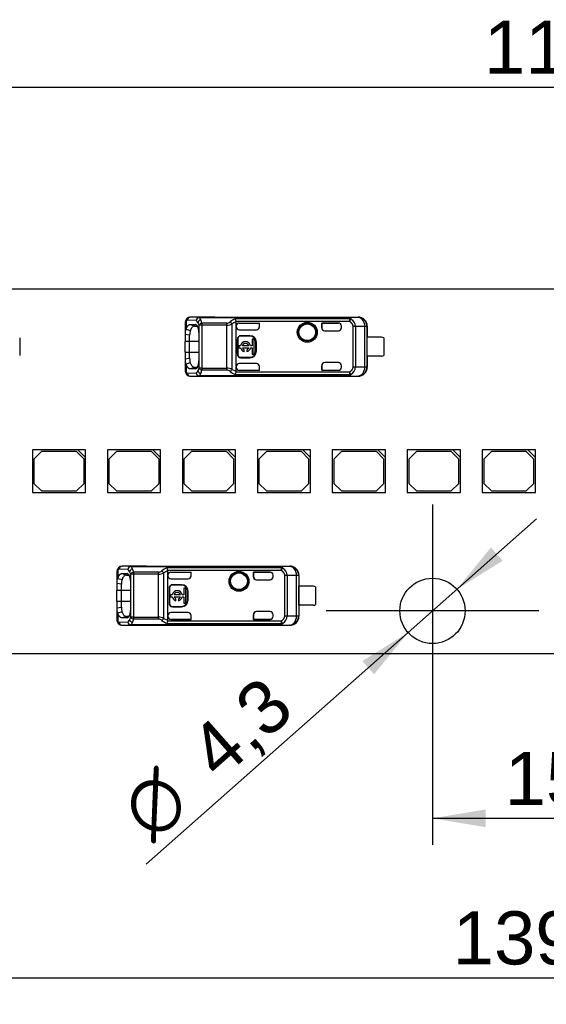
# Model space of a CAD drawing. Header units: millimetres. Extents: x 7 to 819, y 15 to 587.
# Tile 3 of 32: x 160 to 195, y 129 to 193. Entities that reach past the tile are written whole.
import ezdxf
from ezdxf.enums import TextEntityAlignment as Align
from ezdxf.lldxf.tags import DXFTag

# ---------------------------------------------------------------- set-up
doc = ezdxf.new("R2010")
doc.units = ezdxf.units.MM
doc.layers.add('Default', color=7, linetype='Continuous')
doc.layers.add('LINLED_140X24MM_', color=7, linetype='Continuous')
doc.styles.add('SEACAD_Arial', font='arial.ttf')
doc.styles.add('SEACAD_Solid_Edge_ANSI1_Symbols', font='semeca1.ttf')
tags = doc.linetypes.add('CENTER2', pattern=[28.575, 19.05, -3.175, 3.175, -3.175]).pattern_tags.tags
tags[10:11] = [DXFTag(74, 4), DXFTag(75, 0), DXFTag(340, '0'), DXFTag(46, 0.0), DXFTag(50, 0.0), DXFTag(44, 0.0), DXFTag(45, 0.0)]
tags[8:9] = [DXFTag(74, 4), DXFTag(75, 0), DXFTag(340, '0'), DXFTag(46, 0.0), DXFTag(50, 0.0), DXFTag(44, 0.0), DXFTag(45, 0.0)]
tags[6:7] = [DXFTag(74, 4), DXFTag(75, 0), DXFTag(340, '0'), DXFTag(46, 0.0), DXFTag(50, 0.0), DXFTag(44, 0.0), DXFTag(45, 0.0)]
tags[4:5] = [DXFTag(74, 4), DXFTag(75, 0), DXFTag(340, '0'), DXFTag(46, 0.0), DXFTag(50, 0.0), DXFTag(44, 0.0), DXFTag(45, 0.0)]
doc.dimstyles.new('ISO', dxfattribs={"dimtxt": 3.5, "dimasz": 3.5, "dimexe": 1.75, "dimexo": 0, "dimgap": 0.875, "dimtad": 1, "dimtxsty": 'SEACAD_Arial', "dimblk1": '_SE_FILLED', "dimblk2": '_SE_FILLED', "dimsah": 1, "dimcen": 1.75, "dimadec": 0, "dimazin": 0, "dimtfac": 0.5, "dimtdec": 3, "dimtmove": 0, "dimatfit": 3, "dimfxl": 1, "dimarcsym": 0})

# ---------------------------------------------------------------- blocks, each defined once
blk = doc.blocks.new('SEANNOT_GROUP')
at = {"layer": 'Default', "color": 7, "linetype": 'CENTER2'}
for p, q in [((187.52, 161.462), (187.52, 147.462)), ((194.52, 154.462), (180.52, 154.462))]:
    blk.add_line(p, q, dxfattribs=at)
blk = doc.blocks.new('SE6')
at = {"layer": 'LINLED_140X24MM_', "color": 7, "linetype": 'Continuous'}
for p, q in [((247.87, 175.662), (142.17, 175.662)), ((172.144, 173.788), (171.562, 173.802)), ((173.169, 173.802), (171.562, 173.802)), ((172.144, 173.788), (172.144, 173.783)), ((172.144, 173.788), (181.932, 173.788)), ((173.17, 173.812), (173.17, 173.802)), ((173.17, 173.812), (182.616, 173.812)), ((182.604, 173.795), (181.932, 173.788)), ((181.932, 173.783), (181.932, 173.788)), ((182.606, 173.795), (182.616, 173.812)), ((171.22, 173.406), (171.22, 172.658)), ((171.28, 173.562), (171.28, 173.009)), ((171.956, 173.588), (171.374, 173.602)), ((171.565, 173.327), (171.893, 173.324)), ((171.565, 173.327), (171.848, 173.225)), ((171.848, 173.225), (172.014, 173.223)), ((171.943, 173.306), (171.893, 173.324)), ((172.136, 170.446), (172.136, 173.278)), ((172.324, 173.278), (172.136, 173.278)), ((172.144, 173.783), (181.932, 173.783)), ((173.964, 173.403), (172.324, 173.403)), ((172.324, 173.403), (172.324, 173.278)), ((173.964, 173.278), (172.324, 173.278)), ((172.324, 173.278), (172.324, 170.446)), ((173.964, 173.278), (173.964, 173.403)), ((173.964, 170.446), (173.964, 173.278)), ((174.304, 173.355), (174.304, 170.369)), ((182.06, 173.697), (174.526, 173.697)), ((182.06, 173.518), (174.585, 173.518)), ((174.587, 173.217), (174.587, 173.5)), ((174.587, 173.217), (174.587, 173.172)), ((174.587, 170.552), (174.587, 173.172)), ((174.787, 173.417), (176.12, 173.417)), ((174.787, 173.417), (174.787, 173.417)), ((174.787, 173.417), (176.117, 173.417)), ((176.117, 173.167), (176.117, 173.417)), ((176.12, 173.417), (176.117, 173.417)), ((176.117, 173.167), (176.12, 173.172)), ((176.12, 173.172), (176.12, 173.417)), ((180.22, 173.417), (180.22, 173.112)), ((181.32, 173.417), (180.22, 173.417)), ((180.22, 173.417), (180.223, 173.417)), ((180.223, 173.112), (180.223, 173.417)), ((180.223, 173.417), (181.32, 173.417)), ((181.32, 173.417), (181.32, 173.417)), ((181.52, 173.112), (181.52, 173.217)), ((182.06, 173.697), (182.06, 173.518)), ((182.06, 173.518), (182.146, 173.683)), ((182.288, 170.535), (182.288, 173.189)), ((182.441, 173.189), (182.288, 173.189)), ((183.063, 173.195), (182.441, 173.189)), ((182.441, 173.189), (182.441, 170.535)), ((183.203, 173.195), (183.063, 173.195)), ((183.063, 170.528), (183.063, 173.195)), ((183.22, 173.212), (183.203, 173.195)), ((183.203, 173.195), (183.203, 170.528)), ((183.22, 173.212), (183.22, 172.487)), ((171.52, 172.618), (171.22, 172.659)), ((171.22, 172.659), (171.22, 172.212)), ((171.28, 173.007), (171.562, 172.934)), ((171.52, 172.212), (171.52, 172.618)), ((172.116, 172.712), (172.116, 171.012)), ((174.787, 172.972), (175.92, 172.972)), ((174.887, 172.588), (174.887, 172.562)), ((175.487, 172.588), (174.887, 172.588)), ((175.487, 172.562), (174.887, 172.562)), ((175.487, 172.562), (175.487, 172.588)), ((180.22, 173.112), (180.223, 173.112)), ((180.42, 172.912), (181.32, 172.912)), ((160.32, 172.437), (160.32, 171.287)), ((171.52, 172.212), (171.22, 172.212)), ((171.22, 171.512), (171.22, 172.212)), ((172.116, 172.212), (171.52, 172.212)), ((171.52, 171.512), (171.52, 172.212)), ((174.687, 172.362), (174.66, 172.362)), ((174.66, 172.362), (174.66, 171.362)), ((174.687, 172.362), (174.687, 171.362)), ((174.871, 171.928), (174.767, 171.928)), ((174.767, 171.928), (174.767, 171.796)), ((175.408, 171.928), (174.995, 171.928)), ((175.635, 171.928), (175.532, 171.928)), ((175.767, 172.356), (175.635, 172.356)), ((175.635, 172.356), (175.635, 171.928)), ((175.767, 171.368), (175.767, 172.356)), ((175.913, 172.162), (175.887, 172.162)), ((175.887, 171.562), (175.887, 172.162)), ((175.913, 171.562), (175.913, 172.162)), ((183.218, 171.237), (183.218, 172.487)), ((184.17, 172.487), (183.218, 172.487)), ((184.32, 172.437), (184.32, 171.287)), ((171.22, 171.512), (171.52, 171.512)), ((171.22, 171.512), (171.22, 171.065)), ((171.52, 171.512), (172.116, 171.512)), ((171.52, 171.106), (171.52, 171.512)), ((174.66, 171.362), (174.687, 171.362)), ((174.767, 171.796), (174.871, 171.796)), ((174.995, 171.796), (175.408, 171.796)), ((175.119, 171.535), (175.119, 171.661)), ((175.285, 171.661), (175.285, 171.535)), ((175.532, 171.796), (175.635, 171.796)), ((175.635, 171.796), (175.635, 171.368)), ((175.635, 171.368), (175.767, 171.368)), ((175.887, 171.562), (175.913, 171.562)), ((184.17, 171.237), (183.218, 171.237)), ((183.22, 171.237), (183.22, 170.512)), ((171.22, 171.065), (171.52, 171.106)), ((171.22, 171.066), (171.22, 170.318)), ((171.562, 170.791), (171.28, 170.718)), ((171.28, 170.715), (171.28, 170.162)), ((174.587, 170.552), (174.587, 170.506)), ((175.92, 170.752), (174.787, 170.752)), ((174.887, 171.162), (174.887, 171.135)), ((174.887, 171.162), (175.487, 171.162)), ((174.887, 171.135), (175.487, 171.135)), ((175.487, 171.135), (175.487, 171.162)), ((176.117, 170.307), (176.117, 170.561)), ((176.12, 170.552), (176.117, 170.561)), ((176.12, 170.306), (176.12, 170.552)), ((180.223, 170.612), (180.22, 170.612)), ((180.22, 170.612), (180.22, 170.306)), ((180.223, 170.307), (180.223, 170.612)), ((181.32, 170.812), (180.42, 170.812)), ((181.52, 170.506), (181.52, 170.612)), ((171.374, 170.122), (171.956, 170.135)), ((171.562, 169.922), (172.144, 169.935)), ((171.562, 169.922), (173.169, 169.922)), ((171.848, 170.499), (171.565, 170.397)), ((171.893, 170.399), (171.565, 170.397)), ((172.016, 170.5), (171.848, 170.499)), ((171.893, 170.399), (171.948, 170.419)), ((172.324, 170.446), (172.136, 170.446)), ((172.144, 169.941), (172.144, 169.935)), ((172.144, 169.941), (181.932, 169.941)), ((181.932, 169.935), (172.144, 169.935)), ((172.324, 170.446), (173.964, 170.446)), ((172.324, 170.446), (172.324, 170.32)), ((173.964, 170.32), (172.324, 170.32)), ((173.17, 169.922), (173.17, 169.912)), ((173.17, 169.912), (182.616, 169.912)), ((173.964, 170.32), (173.964, 170.446)), ((174.587, 170.224), (174.304, 170.369)), ((174.527, 170.026), (182.06, 170.026)), ((174.587, 170.224), (174.585, 170.206)), ((174.585, 170.206), (182.06, 170.206)), ((174.587, 170.224), (174.587, 170.506)), ((174.787, 170.307), (176.117, 170.307)), ((174.787, 170.307), (174.787, 170.306)), ((174.787, 170.306), (176.12, 170.306)), ((176.12, 170.306), (176.117, 170.307)), ((180.22, 170.306), (180.223, 170.307)), ((180.22, 170.306), (181.32, 170.306)), ((180.223, 170.307), (181.32, 170.307)), ((181.32, 170.306), (181.32, 170.307)), ((181.932, 169.935), (181.932, 169.941)), ((181.932, 169.935), (182.604, 169.928)), ((182.06, 170.206), (182.06, 170.026)), ((182.146, 170.04), (182.06, 170.206)), ((182.288, 170.535), (182.441, 170.535)), ((182.441, 170.535), (183.063, 170.528)), ((182.616, 169.912), (182.606, 169.928)), ((183.063, 170.528), (183.203, 170.528)), ((183.203, 170.528), (183.22, 170.512)), ((164.16, 165.062), (161.16, 165.062)), ((161.16, 165.062), (161.16, 162.262)), ((161.76, 164.962), (161.26, 164.462)), ((164.06, 164.962), (161.76, 164.962)), ((164.56, 164.462), (164.06, 164.962)), ((164.66, 165.062), (164.16, 165.062)), ((164.16, 165.062), (164.66, 164.562)), ((164.66, 164.562), (164.66, 165.062)), ((169.1, 165.062), (166.1, 165.062)), ((166.1, 165.062), (166.1, 162.262)), ((166.7, 164.962), (166.2, 164.462)), ((169, 164.962), (166.7, 164.962)), ((169.5, 164.462), (169, 164.962)), ((169.6, 165.062), (169.1, 165.062)), ((169.1, 165.062), (169.6, 164.562)), ((169.6, 164.562), (169.6, 165.062)), ((174.04, 165.062), (171.04, 165.062)), ((171.04, 165.062), (171.04, 162.262)), ((171.64, 164.962), (171.14, 164.462)), ((173.94, 164.962), (171.64, 164.962)), ((174.44, 164.462), (173.94, 164.962)), ((174.54, 165.062), (174.04, 165.062)), ((174.04, 165.062), (174.54, 164.562)), ((174.54, 164.562), (174.54, 165.062)), ((178.98, 165.062), (175.98, 165.062)), ((175.98, 165.062), (175.98, 162.262)), ((176.58, 164.962), (176.08, 164.462)), ((178.88, 164.962), (176.58, 164.962)), ((179.38, 164.462), (178.88, 164.962)), ((179.48, 165.062), (178.98, 165.062)), ((178.98, 165.062), (179.48, 164.562)), ((179.48, 164.562), (179.48, 165.062)), ((183.92, 165.062), (180.92, 165.062)), ((180.92, 165.062), (180.92, 162.262)), ((181.52, 164.962), (181.02, 164.462)), ((183.82, 164.962), (181.52, 164.962)), ((184.32, 164.462), (183.82, 164.962)), ((184.42, 165.062), (183.92, 165.062)), ((183.92, 165.062), (184.42, 164.562)), ((184.42, 164.562), (184.42, 165.062)), ((188.86, 165.062), (185.86, 165.062)), ((185.86, 165.062), (185.86, 162.262)), ((186.46, 164.962), (185.96, 164.462)), ((188.76, 164.962), (186.46, 164.962)), ((189.26, 164.462), (188.76, 164.962)), ((189.36, 165.062), (188.86, 165.062)), ((188.86, 165.062), (189.36, 164.562)), ((189.36, 164.562), (189.36, 165.062)), ((193.8, 165.062), (190.8, 165.062)), ((190.8, 165.062), (190.8, 162.262)), ((191.4, 164.962), (190.9, 164.462)), ((193.7, 164.962), (191.4, 164.962)), ((194.2, 164.462), (193.7, 164.962)), ((194.3, 165.062), (193.8, 165.062)), ((193.8, 165.062), (194.3, 164.562)), ((194.3, 164.562), (194.3, 165.062)), ((161.26, 164.462), (161.26, 162.862)), ((164.56, 162.862), (164.56, 164.462)), ((164.66, 162.262), (164.66, 164.562)), ((166.2, 164.462), (166.2, 162.862)), ((169.5, 162.862), (169.5, 164.462)), ((169.6, 162.262), (169.6, 164.562)), ((171.14, 164.462), (171.14, 162.862)), ((174.44, 162.862), (174.44, 164.462)), ((174.54, 162.262), (174.54, 164.562)), ((176.08, 164.462), (176.08, 162.862)), ((179.38, 162.862), (179.38, 164.462)), ((179.48, 162.262), (179.48, 164.562)), ((181.02, 164.462), (181.02, 162.862)), ((184.32, 162.862), (184.32, 164.462)), ((184.42, 162.262), (184.42, 164.562)), ((185.96, 164.462), (185.96, 162.862)), ((189.26, 162.862), (189.26, 164.462)), ((189.36, 162.262), (189.36, 164.562)), ((190.9, 164.462), (190.9, 162.862)), ((194.2, 162.862), (194.2, 164.462)), ((194.3, 162.262), (194.3, 164.562)), ((161.26, 162.862), (161.76, 162.362)), ((164.06, 162.362), (164.56, 162.862)), ((166.2, 162.862), (166.7, 162.362)), ((169, 162.362), (169.5, 162.862)), ((171.14, 162.862), (171.64, 162.362)), ((173.94, 162.362), (174.44, 162.862)), ((176.08, 162.862), (176.58, 162.362)), ((178.88, 162.362), (179.38, 162.862)), ((181.02, 162.862), (181.52, 162.362)), ((183.82, 162.362), (184.32, 162.862)), ((185.96, 162.862), (186.46, 162.362)), ((188.76, 162.362), (189.26, 162.862)), ((190.9, 162.862), (191.4, 162.362)), ((193.7, 162.362), (194.2, 162.862)), ((161.16, 162.262), (164.66, 162.262)), ((161.76, 162.362), (164.06, 162.362)), ((166.1, 162.262), (169.6, 162.262)), ((166.7, 162.362), (169, 162.362)), ((171.04, 162.262), (174.54, 162.262)), ((171.64, 162.362), (173.94, 162.362)), ((175.98, 162.262), (179.48, 162.262)), ((176.58, 162.362), (178.88, 162.362)), ((180.92, 162.262), (184.42, 162.262)), ((181.52, 162.362), (183.82, 162.362)), ((185.86, 162.262), (189.36, 162.262)), ((186.46, 162.362), (188.76, 162.362)), ((190.8, 162.262), (194.3, 162.262)), ((191.4, 162.362), (193.7, 162.362)), ((166.72, 157.006), (166.72, 156.258)), ((166.78, 157.162), (166.78, 156.609)), ((167.456, 157.188), (166.874, 157.202)), ((167.644, 157.388), (167.062, 157.402)), ((168.669, 157.402), (167.062, 157.402)), ((167.065, 156.927), (167.393, 156.924)), ((167.065, 156.927), (167.348, 156.825)), ((167.644, 157.388), (167.644, 157.383)), ((167.644, 157.388), (177.432, 157.388)), ((167.644, 157.383), (177.432, 157.383)), ((169.464, 157.003), (167.824, 157.003)), ((167.824, 157.003), (167.824, 156.878)), ((168.67, 157.412), (168.67, 157.402)), ((168.67, 157.412), (178.116, 157.412)), ((169.464, 156.878), (169.464, 157.003)), ((169.804, 156.955), (169.804, 153.969)), ((177.56, 157.297), (170.026, 157.297)), ((177.56, 157.118), (170.085, 157.118)), ((170.087, 156.817), (170.087, 157.1)), ((170.287, 157.017), (171.62, 157.017)), ((170.287, 157.017), (170.287, 157.017)), ((170.287, 157.017), (171.617, 157.017)), ((171.617, 156.767), (171.617, 157.017)), ((171.62, 157.017), (171.617, 157.017)), ((171.62, 156.772), (171.62, 157.017)), ((175.72, 157.017), (175.72, 156.712)), ((176.82, 157.017), (175.72, 157.017)), ((175.72, 157.017), (175.723, 157.017)), ((175.723, 156.712), (175.723, 157.017)), ((175.723, 157.017), (176.82, 157.017)), ((176.82, 157.017), (176.82, 157.017)), ((178.104, 157.395), (177.432, 157.388)), ((177.432, 157.383), (177.432, 157.388)), ((177.56, 157.297), (177.56, 157.118)), ((177.56, 157.118), (177.646, 157.283)), ((178.106, 157.395), (178.116, 157.412)), ((166.78, 156.607), (167.062, 156.534)), ((167.348, 156.825), (167.514, 156.823)), ((167.443, 156.906), (167.393, 156.924)), ((167.616, 156.312), (167.616, 154.612)), ((167.636, 154.046), (167.636, 156.878)), ((167.824, 156.878), (167.636, 156.878)), ((169.464, 156.878), (167.824, 156.878)), ((167.824, 156.878), (167.824, 154.046)), ((169.464, 154.046), (169.464, 156.878)), ((170.087, 156.817), (170.087, 156.772)), ((170.087, 154.152), (170.087, 156.772)), ((170.287, 156.572), (171.42, 156.572)), ((171.617, 156.767), (171.62, 156.772)), ((175.72, 156.712), (175.723, 156.712)), ((175.92, 156.512), (176.82, 156.512)), ((177.02, 156.712), (177.02, 156.817)), ((177.788, 154.135), (177.788, 156.789)), ((177.941, 156.789), (177.788, 156.789)), ((178.563, 156.795), (177.941, 156.789)), ((177.941, 156.789), (177.941, 154.135)), ((178.703, 156.795), (178.563, 156.795)), ((178.563, 154.128), (178.563, 156.795)), ((178.72, 156.812), (178.703, 156.795)), ((178.703, 156.795), (178.703, 154.128)), ((178.72, 156.812), (178.72, 156.087)), ((167.02, 156.218), (166.72, 156.259)), ((166.72, 156.259), (166.72, 155.812)), ((167.02, 155.812), (166.72, 155.812)), ((166.72, 155.112), (166.72, 155.812)), ((167.02, 155.812), (167.02, 156.218)), ((167.616, 155.812), (167.02, 155.812)), ((167.02, 155.112), (167.02, 155.812)), ((170.187, 155.962), (170.16, 155.962)), ((170.16, 155.962), (170.16, 154.962)), ((170.187, 155.962), (170.187, 154.962)), ((170.387, 156.188), (170.387, 156.162)), ((170.987, 156.188), (170.387, 156.188)), ((170.987, 156.162), (170.387, 156.162)), ((170.987, 156.162), (170.987, 156.188)), ((171.267, 155.956), (171.135, 155.956)), ((171.135, 155.956), (171.135, 155.528)), ((171.267, 154.968), (171.267, 155.956)), ((171.413, 155.762), (171.387, 155.762)), ((171.387, 155.162), (171.387, 155.762)), ((171.413, 155.162), (171.413, 155.762)), ((178.718, 154.837), (178.718, 156.087)), ((179.67, 156.087), (178.718, 156.087)), ((179.82, 156.037), (179.82, 154.887)), ((166.72, 155.112), (167.02, 155.112)), ((166.72, 155.112), (166.72, 154.665)), ((167.02, 155.112), (167.616, 155.112)), ((167.02, 154.706), (167.02, 155.112)), ((170.371, 155.528), (170.267, 155.528)), ((170.267, 155.528), (170.267, 155.396)), ((170.267, 155.396), (170.371, 155.396)), ((170.908, 155.528), (170.495, 155.528)), ((170.495, 155.396), (170.908, 155.396)), ((170.619, 155.135), (170.619, 155.261)), ((170.785, 155.261), (170.785, 155.135)), ((171.135, 155.528), (171.032, 155.528)), ((171.032, 155.396), (171.135, 155.396)), ((171.135, 155.396), (171.135, 154.968)), ((171.387, 155.162), (171.413, 155.162)), ((166.72, 154.665), (167.02, 154.706)), ((166.72, 154.666), (166.72, 153.918)), ((167.062, 154.391), (166.78, 154.318)), ((170.16, 154.962), (170.187, 154.962)), ((171.42, 154.352), (170.287, 154.352)), ((170.387, 154.762), (170.387, 154.735)), ((170.387, 154.762), (170.987, 154.762)), ((170.387, 154.735), (170.987, 154.735)), ((170.987, 154.735), (170.987, 154.762)), ((171.135, 154.968), (171.267, 154.968)), ((176.82, 154.412), (175.92, 154.412)), ((179.67, 154.837), (178.718, 154.837)), ((178.72, 154.837), (178.72, 154.112)), ((166.78, 154.315), (166.78, 153.762)), ((166.874, 153.722), (167.456, 153.735)), ((167.348, 154.099), (167.065, 153.997)), ((167.393, 153.999), (167.065, 153.997)), ((167.516, 154.1), (167.348, 154.099)), ((167.393, 153.999), (167.448, 154.019)), ((167.824, 154.046), (167.636, 154.046)), ((167.824, 154.046), (169.464, 154.046)), ((167.824, 154.046), (167.824, 153.92)), ((169.464, 153.92), (167.824, 153.92)), ((169.464, 153.92), (169.464, 154.046)), ((170.087, 153.824), (169.804, 153.969)), ((170.087, 153.824), (170.085, 153.806)), ((170.085, 153.806), (177.56, 153.806)), ((170.087, 154.152), (170.087, 154.106)), ((170.087, 153.824), (170.087, 154.106)), ((170.287, 153.907), (171.617, 153.907)), ((170.287, 153.907), (170.287, 153.906)), ((170.287, 153.906), (171.62, 153.906)), ((171.617, 153.907), (171.617, 154.161)), ((171.62, 154.152), (171.617, 154.161)), ((171.62, 153.906), (171.617, 153.907)), ((171.62, 153.906), (171.62, 154.152)), ((175.723, 154.212), (175.72, 154.212)), ((175.72, 154.212), (175.72, 153.906)), ((175.72, 153.906), (175.723, 153.907)), ((175.72, 153.906), (176.82, 153.906)), ((175.723, 153.907), (175.723, 154.212)), ((175.723, 153.907), (176.82, 153.907)), ((176.82, 153.906), (176.82, 153.907)), ((177.02, 154.106), (177.02, 154.212)), ((177.56, 153.806), (177.56, 153.626)), ((177.646, 153.64), (177.56, 153.806)), ((177.788, 154.135), (177.941, 154.135)), ((177.941, 154.135), (178.563, 154.128)), ((178.563, 154.128), (178.703, 154.128)), ((178.703, 154.128), (178.72, 154.112)), ((167.062, 153.522), (167.644, 153.535)), ((167.062, 153.522), (168.669, 153.522)), ((167.644, 153.541), (167.644, 153.535)), ((167.644, 153.541), (177.432, 153.541)), ((177.432, 153.535), (167.644, 153.535)), ((168.67, 153.522), (168.67, 153.512)), ((168.67, 153.512), (178.116, 153.512)), ((170.027, 153.626), (177.56, 153.626)), ((177.432, 153.535), (177.432, 153.541)), ((177.432, 153.535), (178.104, 153.528)), ((178.116, 153.512), (178.106, 153.528)), ((142.17, 151.662), (247.87, 151.662))]:
    blk.add_line(p, q, dxfattribs=at)
for centre, radius in [((179.27, 172.812), 0.657), ((179.27, 172.812), 0.586), ((179.27, 172.812), 0.552), ((179.27, 172.812), 0.55), ((174.77, 156.412), 0.657), ((174.77, 156.412), 0.586), ((174.77, 156.412), 0.552), ((174.77, 156.412), 0.55), ((187.52, 154.462), 2.15)]:
    blk.add_circle(centre, radius, dxfattribs=at)
for centre, radius, start, end in [((171.564, 173.469), 0.333, 89.16651, 133.97303), ((171.569, 173.607), 0.195, 92.0033, 181.51183), ((182.603, 173.195), 0.6, 0.00436, 89.8384), ((171.609, 173.433), 0.39, 134.6399, 185.43974), ((171.446, 173.585), 0.167, 132.13625, 188.18025), ((172.162, 173.577), 0.207, 95.1634, 176.88603), ((171.739, 173.298), 0.362, 26.77466, 53.25524), ((172.31, 173.371), 0.264, 103.13685, 159.99536), ((171.161, 172.993), 1.015, 16.25103, 27.44263), ((172.353, 173.156), 0.249, 96.74482, 150.7526), ((171.871, 173.481), 0.407, 21.14231, 47.85712), ((171.085, 173.122), 1.27, 12.7997, 23.48751), ((173.944, 173.77), 0.368, 273.14824, 312.18165), ((173.954, 174.106), 0.829, 270.69373, 294.97087), ((175.017, 172.49), 1.304, 112.11544, 129.33117), ((173.963, 173.201), 0.374, 24.29758, 52.51656), ((175.072, 172.202), 1.386, 110.5131, 123.67504), ((174.115, 173.462), 0.473, 6.78625, 29.79904), ((182.069, 173.484), 0.213, 68.96322, 92.44914), ((181.858, 173.176), 0.583, 1.24479, 60.4152), ((171.958, 172.711), 0.741, 156.26512, 184.09749), ((172.658, 172.625), 1.138, 164.20658, 180.38348), ((174.887, 172.362), 0.226, 90, 180), ((174.887, 172.362), 0.2, 90, 180), ((175.487, 172.162), 0.426, 0, 90), ((175.487, 172.162), 0.4, 0, 90), ((181.32, 173.112), 0.2, 270, 0), ((175.202, 171.862), 0.337, 11.32726, 168.67274), ((175.202, 171.862), 0.217, 17.78466, 162.21534), ((184.17, 172.237), 0.25, 53.1301, 90), ((174.887, 171.362), 0.226, 180, 270), ((174.887, 171.362), 0.2, 180, 270), ((175.202, 171.862), 0.337, 191.32726, 255.79581), ((175.202, 171.862), 0.217, 197.78466, 247.56802), ((175.202, 171.862), 0.337, 284.20419, 348.67274), ((175.202, 171.862), 0.217, 292.43198, 342.21534), ((175.487, 171.562), 0.4, 270, 0), ((175.487, 171.562), 0.426, 270, 0), ((184.17, 171.487), 0.25, 270, 306.8699), ((171.963, 171.014), 0.745, 175.97465, 203.65539), ((172.522, 171.08), 1.003, 178.51585, 196.90988), ((181.32, 170.612), 0.2, 0, 90), ((171.608, 170.29), 0.39, 174.52975, 225.37995), ((171.446, 170.138), 0.168, 171.87116, 227.8744), ((171.564, 170.255), 0.333, 226.0592, 270.82802), ((171.569, 170.116), 0.195, 178.48003, 268.00094), ((171.739, 170.425), 0.362, 306.73963, 333.22778), ((172.162, 170.147), 0.207, 183.11402, 264.83719), ((171.236, 170.7), 0.935, 332.08348, 344.23539), ((172.31, 170.353), 0.264, 200.0118, 256.88186), ((172.354, 170.568), 0.249, 209.28627, 263.16848), ((171.871, 170.242), 0.407, 312.13882, 338.88527), ((171.081, 170.604), 1.275, 336.52963, 347.17013), ((173.953, 169.612), 0.835, 65.11343, 89.22174), ((173.945, 169.954), 0.367, 47.8882, 86.98128), ((173.929, 170.551), 0.417, 308.87868, 334.10694), ((174.996, 171.2), 1.263, 230.3962, 248.22145), ((173.758, 170.374), 0.844, 335.65307, 348.46555), ((182.069, 170.24), 0.213, 267.5508, 291.03601), ((181.86, 170.546), 0.581, 299.46892, 358.87195), ((182.603, 170.529), 0.6, 270.167, 359.99564), ((167.109, 157.033), 0.39, 134.6399, 185.43974), ((166.946, 157.185), 0.167, 132.13625, 188.18025), ((167.064, 157.069), 0.333, 89.16651, 133.97303), ((167.069, 157.207), 0.195, 92.0033, 181.51183), ((167.662, 157.177), 0.207, 95.1634, 176.88603), ((167.239, 156.898), 0.362, 26.77466, 53.25524), ((167.81, 156.971), 0.264, 103.13685, 159.99536), ((166.661, 156.593), 1.015, 16.25103, 27.44263), ((167.853, 156.756), 0.249, 96.74482, 150.7526), ((167.371, 157.081), 0.407, 21.14231, 47.85712), ((166.585, 156.722), 1.27, 12.7997, 23.48751), ((169.444, 157.37), 0.368, 273.14824, 312.18165), ((169.454, 157.706), 0.829, 270.69373, 294.97087), ((170.517, 156.09), 1.304, 112.11544, 129.33117), ((169.463, 156.801), 0.374, 24.29758, 52.51656), ((170.572, 155.802), 1.386, 110.5131, 123.67504), ((169.615, 157.062), 0.473, 6.78625, 29.79904), ((177.569, 157.084), 0.213, 68.96322, 92.44914), ((177.358, 156.776), 0.583, 1.24479, 60.4152), ((178.103, 156.795), 0.6, 0.00436, 89.8384), ((167.458, 156.311), 0.741, 156.26512, 184.09749), ((168.158, 156.225), 1.138, 164.20658, 180.38348), ((176.82, 156.712), 0.2, 270, 0), ((170.387, 155.962), 0.226, 90, 180), ((170.387, 155.962), 0.2, 90, 180), ((170.702, 155.462), 0.337, 11.32726, 168.67274), ((170.702, 155.462), 0.217, 17.78466, 162.21534), ((170.987, 155.762), 0.426, 0, 90), ((170.987, 155.762), 0.4, 0, 90), ((179.67, 155.837), 0.25, 53.1301, 90), ((170.702, 155.462), 0.337, 191.32726, 255.79581), ((170.702, 155.462), 0.217, 197.78466, 247.56802), ((170.702, 155.462), 0.337, 284.20419, 348.67274), ((170.702, 155.462), 0.217, 292.43198, 342.21534), ((170.987, 155.162), 0.4, 270, 0), ((170.987, 155.162), 0.426, 270, 0), ((167.463, 154.614), 0.745, 175.97465, 203.65539), ((168.022, 154.68), 1.003, 178.51585, 196.90988), ((170.387, 154.962), 0.226, 180, 270), ((170.387, 154.962), 0.2, 180, 270), ((176.82, 154.212), 0.2, 0, 90), ((179.67, 155.087), 0.25, 270, 306.8699), ((167.108, 153.89), 0.39, 174.52975, 225.37995), ((166.946, 153.738), 0.168, 171.87116, 227.8744), ((167.069, 153.716), 0.195, 178.48003, 268.00094), ((167.239, 154.025), 0.362, 306.73963, 333.22778), ((167.662, 153.747), 0.207, 183.11402, 264.83719), ((166.736, 154.3), 0.935, 332.08348, 344.23539), ((167.81, 153.953), 0.264, 200.0118, 256.88186), ((167.854, 154.168), 0.249, 209.28627, 263.16848), ((167.371, 153.842), 0.407, 312.13882, 338.88527), ((166.581, 154.204), 1.275, 336.52963, 347.17013), ((169.453, 153.212), 0.835, 65.11343, 89.22174), ((169.445, 153.554), 0.367, 47.8882, 86.98128), ((169.429, 154.151), 0.417, 308.87868, 334.10694), ((170.496, 154.8), 1.263, 230.3962, 248.22145), ((169.258, 153.974), 0.844, 335.65307, 348.46555), ((177.36, 154.146), 0.581, 299.46892, 358.87195), ((178.103, 154.129), 0.6, 270.167, 359.99564), ((167.064, 153.855), 0.333, 226.0592, 270.82802), ((177.569, 153.84), 0.213, 267.5508, 291.03601)]:
    blk.add_arc(centre, radius, start, end, dxfattribs=at)
for centre, major_axis, ratio, start_param, end_param in [((172.144, 173.588), (-0.005, -0.2), 0.939661, 3.16702, 4.734916), ((173.17, 173.212), (0, -0.6), 0.999962, 3.141593, 3.321417), ((182.603, 173.195), (0.006, -0.6), 0.766027, 1.56283, 3.125796), ((182.62, 173.212), (-0.424, -0.424), 0.999924, 2.356233, 3.933355), ((171.372, 172.702), (0, -0.9), 0.34204, 3.132977, 3.442996), ((174.787, 173.217), (0, -0.2), 0.999994, 3.140535, 4.712389), ((174.787, 173.217), (0, -0.2), 0.999994, 3.140004, 4.712389), ((174.787, 173.172), (0, -0.2), 0.999848, 4.712389, 6.283185), ((175.92, 173.172), (-0.141, -0.141), 0.999695, 0.785246, 2.356347), ((175.917, 173.169), (-0.141, -0.141), 0.999695, 1.570796, 2.343651), ((181.32, 173.217), (0, -0.2), 0.999994, 1.570796, 3.141593), ((181.32, 173.217), (0, -0.2), 0.999994, 1.570796, 3.141593), ((180.42, 173.112), (0.2, 0), 0.999848, 3.141593, 4.712389), ((180.423, 173.112), (0.2, 0), 0.999848, 3.141593, 4.712389), ((174.787, 170.552), (0, 0.2), 0.999848, 0, 1.570796), ((175.92, 170.552), (-0.141, 0.141), 0.999695, 3.926839, 5.497939), ((175.917, 170.554), (-0.141, 0.141), 0.999695, 3.9588, 4.712389), ((180.42, 170.612), (0.2, 0), 0.999848, 1.570796, 3.141593), ((180.423, 170.612), (0.2, 0), 0.999848, 1.570796, 3.141593), ((171.372, 171.023), (0.001, 0.902), 0.342128, 2.840877, 3.150375), ((172.144, 170.135), (0.005, -0.2), 0.939661, 4.689876, 6.257716), ((173.17, 170.512), (0, -0.6), 0.999962, 6.103357, 6.283185), ((174.787, 170.507), (0, 0.2), 0.999994, 1.570796, 3.141593), ((174.787, 170.506), (0, 0.2), 0.999994, 1.570796, 3.141593), ((181.32, 170.507), (0, 0.2), 0.999994, 3.141593, 4.712389), ((181.32, 170.506), (0, 0.2), 0.999994, 3.141593, 4.712389), ((182.603, 170.528), (-0.006, -0.6), 0.766027, 0.015856, 1.578763), ((182.62, 170.512), (-0.424, 0.424), 0.999924, 2.349833, 3.926953), ((166.872, 156.302), (0, -0.9), 0.34204, 3.132977, 3.442996), ((167.644, 157.188), (-0.005, -0.2), 0.939661, 3.16702, 4.734916), ((168.67, 156.812), (0, -0.6), 0.999962, 3.141593, 3.321417), ((170.287, 156.817), (0, -0.2), 0.999994, 3.140535, 4.712389), ((170.287, 156.817), (0, -0.2), 0.999994, 3.140004, 4.712389), ((176.82, 156.817), (0, -0.2), 0.999994, 1.570796, 3.141593), ((176.82, 156.817), (0, -0.2), 0.999994, 1.570796, 3.141593), ((178.103, 156.795), (0.006, -0.6), 0.766027, 1.56283, 3.125796), ((178.12, 156.812), (-0.424, -0.424), 0.999924, 2.356233, 3.933355), ((170.287, 156.772), (0, -0.2), 0.999848, 4.712389, 6.283185), ((171.42, 156.772), (-0.141, -0.141), 0.999695, 0.785246, 2.356347), ((171.417, 156.769), (-0.141, -0.141), 0.999695, 1.570796, 2.343651), ((175.92, 156.712), (0.2, 0), 0.999848, 3.141593, 4.712389), ((175.923, 156.712), (0.2, 0), 0.999848, 3.141593, 4.712389), ((170.287, 154.152), (0, 0.2), 0.999848, 0, 1.570796), ((171.42, 154.152), (-0.141, 0.141), 0.999695, 3.926839, 5.497939), ((175.92, 154.212), (0.2, 0), 0.999848, 1.570796, 3.141593), ((175.923, 154.212), (0.2, 0), 0.999848, 1.570796, 3.141593), ((166.872, 154.623), (0.001, 0.902), 0.342128, 2.840877, 3.150375), ((167.644, 153.735), (0.005, -0.2), 0.939661, 4.689876, 6.257716), ((170.287, 154.107), (0, 0.2), 0.999994, 1.570796, 3.141593), ((170.287, 154.106), (0, 0.2), 0.999994, 1.570796, 3.141593), ((171.417, 154.154), (-0.141, 0.141), 0.999695, 3.9588, 4.712389), ((176.82, 154.107), (0, 0.2), 0.999994, 3.141593, 4.712389), ((176.82, 154.106), (0, 0.2), 0.999994, 3.141593, 4.712389), ((178.103, 154.128), (-0.006, -0.6), 0.766027, 0.015856, 1.578763), ((178.12, 154.112), (-0.424, 0.424), 0.999924, 2.349833, 3.926953), ((168.67, 154.112), (0, -0.6), 0.999962, 6.103357, 6.283185)]:
    blk.add_ellipse(centre, major_axis=major_axis, ratio=ratio, start_param=start_param, end_param=end_param, dxfattribs=at)
for points, degree, knots in [([(181.932, 173.788), (181.946, 173.788), (181.974, 173.787), (182.012, 173.782), (182.045, 173.775), (182.08, 173.76), (182.116, 173.734), (182.135, 173.702), (182.146, 173.683)], 3, [0, 0, 0, 0, 0.120723, 0.235221, 0.34634, 0.457185, 0.682198, 1, 1, 1, 1]), ([(171.28, 173.562), (171.272, 173.555), (171.256, 173.541), (171.239, 173.515), (171.228, 173.483), (171.221, 173.448), (171.22, 173.42), (171.22, 173.406)], 3, [0, 0, 0, 0, 0.20636, 0.408491, 0.607418, 0.804218, 1, 1, 1, 1]), ([(171.848, 173.224), (171.848, 173.225), (171.82, 173.225), (171.767, 173.212), (171.692, 173.153), (171.623, 173.061), (171.582, 172.976), (171.562, 172.935)], 3, [0, 0, 0, 0, 0.000046, 0.262507, 0.516593, 0.762391, 1, 1, 1, 1]), ([(171.893, 173.325), (171.986, 173.317), (172.051, 173.142), (172.116, 172.967), (172.116, 172.712)], 2, [0, 0, 0, 0.5, 0.5, 1, 1, 1]), ([(182.06, 173.697), (182.058, 173.709), (182.054, 173.73), (182.038, 173.754), (182.013, 173.769), (181.977, 173.779), (181.947, 173.782), (181.932, 173.783)], 3, [0, 0, 0, 0, 0.272042, 0.497908, 0.684926, 0.845835, 1, 1, 1, 1]), ([(182.288, 173.189), (182.286, 173.286), (182.227, 173.373), (182.169, 173.458), (182.06, 173.518)], 2, [0, 0, 0, 0.5, 0.5, 1, 1, 1]), ([(171.565, 170.398), (171.486, 170.396), (171.41, 170.481), (171.336, 170.564), (171.28, 170.715)], 2, [0, 0, 0, 0.50021, 0.50021, 1, 1, 1]), ([(171.562, 170.789), (171.572, 170.768), (171.593, 170.724), (171.627, 170.665), (171.664, 170.611), (171.705, 170.564), (171.75, 170.528), (171.797, 170.503), (171.831, 170.5), (171.848, 170.5)], 3, [0, 0, 0, 0, 0.117572, 0.243562, 0.377981, 0.520832, 0.67212, 0.831843, 1, 1, 1, 1]), ([(172.117, 171.012), (172.114, 170.759), (172.051, 170.582), (171.988, 170.403), (171.894, 170.398)], 2, [0, 0, 0, 0.5, 0.5, 1, 1, 1]), ([(171.22, 170.318), (171.22, 170.3), (171.222, 170.266), (171.232, 170.224), (171.25, 170.188), (171.27, 170.171), (171.28, 170.162)], 3, [0, 0, 0, 0, 0.244652, 0.491458, 0.742562, 1, 1, 1, 1]), ([(182.146, 170.04), (182.138, 170.027), (182.125, 170.003), (182.099, 169.977), (182.067, 169.956), (182.013, 169.939), (181.96, 169.937), (181.932, 169.935)], 3, [0, 0, 0, 0, 0.225106, 0.406821, 0.546306, 0.765172, 1, 1, 1, 1]), ([(181.932, 169.941), (181.943, 169.941), (181.964, 169.943), (181.992, 169.948), (182.015, 169.956), (182.033, 169.967), (182.047, 169.982), (182.056, 170.001), (182.059, 170.018), (182.06, 170.026)], 3, [0, 0, 0, 0, 0.110474, 0.221192, 0.340028, 0.473427, 0.625996, 0.800833, 1, 1, 1, 1]), ([(182.06, 170.206), (182.167, 170.265), (182.227, 170.351), (182.286, 170.436), (182.288, 170.535)], 2, [0, 0, 0, 0.5, 0.5, 1, 1, 1]), ([(166.78, 157.162), (166.772, 157.155), (166.756, 157.141), (166.739, 157.115), (166.728, 157.083), (166.721, 157.048), (166.72, 157.02), (166.72, 157.006)], 3, [0, 0, 0, 0, 0.20636, 0.408491, 0.607418, 0.804218, 1, 1, 1, 1]), ([(177.432, 157.388), (177.446, 157.388), (177.474, 157.387), (177.512, 157.382), (177.545, 157.375), (177.58, 157.36), (177.616, 157.334), (177.635, 157.302), (177.646, 157.283)], 3, [0, 0, 0, 0, 0.120723, 0.235221, 0.34634, 0.457185, 0.682198, 1, 1, 1, 1]), ([(177.56, 157.297), (177.558, 157.309), (177.554, 157.33), (177.538, 157.354), (177.513, 157.369), (177.477, 157.379), (177.447, 157.382), (177.432, 157.383)], 3, [0, 0, 0, 0, 0.272042, 0.497908, 0.684926, 0.845835, 1, 1, 1, 1]), ([(177.788, 156.789), (177.786, 156.886), (177.727, 156.973), (177.669, 157.058), (177.56, 157.118)], 2, [0, 0, 0, 0.5, 0.5, 1, 1, 1]), ([(167.348, 156.824), (167.348, 156.825), (167.32, 156.825), (167.267, 156.812), (167.192, 156.753), (167.123, 156.661), (167.082, 156.576), (167.062, 156.535)], 3, [0, 0, 0, 0, 0.000046, 0.262507, 0.516593, 0.762391, 1, 1, 1, 1]), ([(167.393, 156.925), (167.486, 156.917), (167.551, 156.742), (167.616, 156.567), (167.616, 156.312)], 2, [0, 0, 0, 0.5, 0.5, 1, 1, 1]), ([(167.062, 154.389), (167.072, 154.368), (167.093, 154.324), (167.127, 154.265), (167.164, 154.211), (167.205, 154.164), (167.25, 154.128), (167.297, 154.103), (167.331, 154.1), (167.348, 154.1)], 3, [0, 0, 0, 0, 0.117572, 0.243562, 0.377981, 0.520832, 0.67212, 0.831843, 1, 1, 1, 1]), ([(167.617, 154.612), (167.614, 154.359), (167.551, 154.182), (167.488, 154.003), (167.394, 153.998)], 2, [0, 0, 0, 0.5, 0.5, 1, 1, 1]), ([(166.72, 153.918), (166.72, 153.9), (166.722, 153.866), (166.732, 153.824), (166.75, 153.788), (166.77, 153.771), (166.78, 153.762)], 3, [0, 0, 0, 0, 0.244652, 0.491458, 0.742562, 1, 1, 1, 1]), ([(167.065, 153.998), (166.986, 153.996), (166.91, 154.081), (166.836, 154.164), (166.78, 154.315)], 2, [0, 0, 0, 0.50021, 0.50021, 1, 1, 1]), ([(177.56, 153.806), (177.667, 153.865), (177.727, 153.951), (177.786, 154.036), (177.788, 154.135)], 2, [0, 0, 0, 0.5, 0.5, 1, 1, 1]), ([(177.646, 153.64), (177.638, 153.627), (177.625, 153.603), (177.599, 153.577), (177.567, 153.556), (177.513, 153.539), (177.46, 153.537), (177.432, 153.535)], 3, [0, 0, 0, 0, 0.225106, 0.406821, 0.546306, 0.765172, 1, 1, 1, 1]), ([(177.432, 153.541), (177.443, 153.541), (177.464, 153.543), (177.492, 153.548), (177.515, 153.556), (177.533, 153.567), (177.547, 153.582), (177.556, 153.601), (177.559, 153.618), (177.56, 153.626)], 3, [0, 0, 0, 0, 0.110474, 0.221192, 0.340028, 0.473427, 0.625996, 0.800833, 1, 1, 1, 1])]:
    blk.add_open_spline(points, degree=degree, knots=knots, dxfattribs=at)
for points, degree in [([(171.28, 173.009), (171.397, 173.327), (171.565, 173.327)], 2), ([(174.585, 173.518), (174.585, 173.516), (174.586, 173.512), (174.586, 173.506), (174.587, 173.502), (174.587, 173.5)], 3), ([(166.78, 156.609), (166.897, 156.927), (167.065, 156.927)], 2), ([(170.085, 157.118), (170.085, 157.116), (170.086, 157.112), (170.086, 157.106), (170.087, 157.102), (170.087, 157.1)], 3)]:
    blk.add_open_spline(points, degree=degree, dxfattribs=at)
blk = doc.blocks.new('DMBLK29')
at = {"layer": 'Default', "linetype": 'Continuous'}
for points in [[(143.52, 189.545), (140.02, 188.961), (143.52, 188.378)], [(246.52, 189.545), (246.52, 188.378), (250.02, 188.961)]]:
    blk.add_hatch(color=7, dxfattribs=at).paths.add_polyline_path(points)
at = {"layer": 'Default', "color": 7, "linetype": 'Continuous'}
for p, q in [((140.02, 172.862), (140.02, 190.711)), ((250.02, 172.862), (250.02, 190.711)), ((140.02, 188.961), (250.02, 188.961))]:
    blk.add_line(p, q, dxfattribs=at)
at = {"layer": 'Default', "color": 7, "linetype": 'Continuous', "style": 'SEACAD_Arial'}
blk.add_text('110', height=3.5, dxfattribs=at).set_placement((190.911, 193.336), align=Align.TOP_LEFT)
blk = doc.blocks.new('_SE_FILLED')
at = {"color": 0}
blk.add_line((0, 0), (-1, 0), dxfattribs=at)
blk.add_solid([(0, 0), (-1, -0.1665), (-1, 0.1665), (0, 0)], dxfattribs=at)
blk = doc.blocks.new('DMBLK32')
at = {"layer": 'Default', "linetype": 'Continuous'}
for points in [[(191.02, 140.22), (191.02, 141.386), (187.52, 140.803)], [(199.02, 140.22), (202.52, 140.803), (199.02, 141.386)]]:
    blk.add_hatch(color=7, dxfattribs=at).paths.add_polyline_path(points)
at = {"layer": 'Default', "color": 7, "linetype": 'Continuous'}
for p, q in [((187.52, 154.462), (187.52, 139.053)), ((202.52, 154.462), (202.52, 139.053)), ((187.52, 140.803), (202.52, 140.803))]:
    blk.add_line(p, q, dxfattribs=at)
at = {"layer": 'Default', "color": 7, "linetype": 'Continuous', "style": 'SEACAD_Arial'}
blk.add_text('15', height=3.5, dxfattribs=at).set_placement((192.281, 145.178), align=Align.TOP_LEFT)
blk = doc.blocks.new('DMBLK33')
at = {"layer": 'Default', "linetype": 'Continuous'}
for points in [[(192.14, 157.765), (191.368, 158.64), (189.131, 155.885)], [(183.672, 150.284), (185.909, 153.038), (182.899, 151.158)]]:
    blk.add_hatch(color=7, dxfattribs=at).paths.add_polyline_path(points)
at = {"layer": 'Default', "color": 7, "linetype": 'Continuous'}
for p, q in [((194.377, 160.52), (185.909, 153.038)), ((185.909, 153.038), (168.647, 137.788))]:
    blk.add_line(p, q, dxfattribs=at)
for s, style, p in [('4,3', 'SEACAD_Arial', (171.163, 145.849)), ('O', 'SEACAD_Solid_Edge_ANSI1_Symbols', (166.668, 141.878))]:
    blk.add_text(s, height=3.5, rotation=41.45904, dxfattribs=dict(at, style=style)).set_placement(p, align=Align.TOP_LEFT)
blk = doc.blocks.new('DMBLK34')
at = {"layer": 'Default', "linetype": 'Continuous'}
for points in [[(128.72, 129.72), (128.72, 130.886), (125.22, 130.303)], [(261.32, 129.72), (264.82, 130.303), (261.32, 130.886)]]:
    blk.add_hatch(color=7, dxfattribs=at).paths.add_polyline_path(points)
at = {"layer": 'Default', "color": 7, "linetype": 'Continuous'}
for p, q in [((125.22, 154.662), (125.22, 128.553)), ((264.82, 154.662), (264.82, 128.553)), ((125.22, 130.303), (264.82, 130.303))]:
    blk.add_line(p, q, dxfattribs=at)
at = {"layer": 'Default', "color": 7, "linetype": 'Continuous', "style": 'SEACAD_Arial'}
blk.add_text('139,6', height=3.5, dxfattribs=at).set_placement((188.857, 134.678), align=Align.TOP_LEFT)

msp = doc.modelspace()

# ---------------------------------------------------------------- block references
at = {"layer": 'Default'}
for name in ['SE6', 'SEANNOT_GROUP']:
    msp.add_blockref(name, (0, 0), dxfattribs=at)

# ---------------------------------------------------------------- dimensions: what is measured, and where the dimension line sits
at = {"layer": 'Default', "color": 7, "linetype": 'Continuous'}
for base, p1, p2, picture, middle in [((140.02, 188.961), (140.02, 172.862), (250.02, 172.862), 'DMBLK29', (195.02, 188.961)), ((125.22, 130.303), (125.22, 154.662), (264.82, 154.662), 'DMBLK34', (195.02, 130.303)), ((187.52, 140.803), (187.52, 154.462), (202.52, 154.462), 'DMBLK32', (195.02, 140.803))]:
    dim = msp.add_linear_dim(base=base, p1=p1, p2=p2, angle=0, text='\\A1;<>', dimstyle='ISO', dxfattribs=at)
    dim.commit()
    dim.dimension.update_dxf_attribs({"geometry": picture, "text_midpoint": middle, "dimtype": 161})
dim = msp.add_diameter_dim_2p(p1=(189.131, 155.885), p2=(185.909, 153.038), text='\\A1;<>', dimstyle='ISO', override={"dimtmove": 1, "dimtolj": 1}, dxfattribs=at)
dim.commit()
dim.dimension.update_dxf_attribs({"geometry": 'DMBLK33', "text_midpoint": (180.109, 147.915), "dimtype": 163})

doc.saveas('drawing.dxf')
